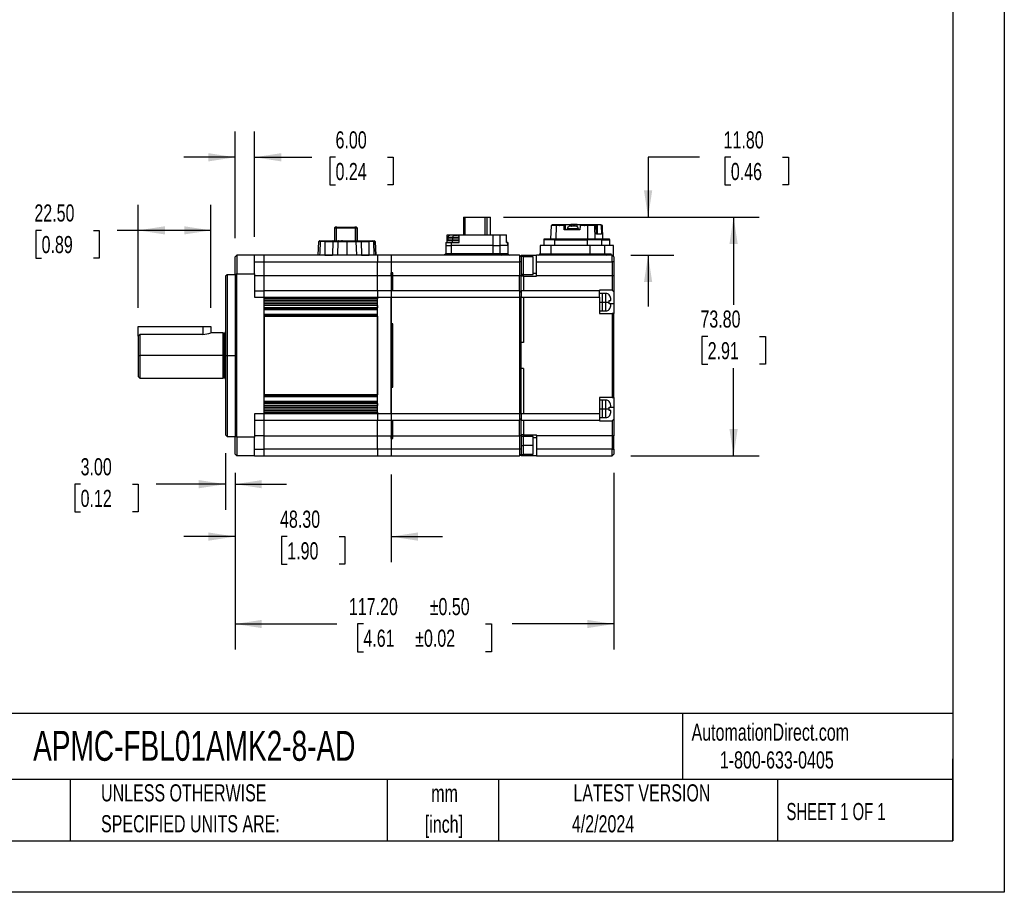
# Model space of a CAD drawing. Header units: millimetres. Extents: x 0 to 699, y 0 to 540.
# Tile 10 of 16: x 394 to 699, y 0 to 270. Entities that reach past the tile are written whole.
import ezdxf

# ---------------------------------------------------------------- set-up
doc = ezdxf.new("R2010")
doc.units = ezdxf.units.MM
doc.header["$LTSCALE"] = 2.5
doc.linetypes.add('CENTERX2', pattern=[20.32, 12.7, -2.54, 2.54, -2.54])
doc.layers.add('DIMENSIONS', color=140, linetype='Continuous', lineweight=25)
doc.layers.add('TEXT', color=140, linetype='Continuous', lineweight=25)
doc.styles.add('SLDTEXTSTYLE0', font='TXT', dxfattribs={"width": 0.7})
doc.styles.add('SLDTEXTSTYLE1', font='TXT', dxfattribs={"width": 0.65})
doc.dimstyles.new('SLDDIMSTYLE2', dxfattribs={"dimtxt": 5.39502, "dimasz": 8.255, "dimexe": 0, "dimexo": 0.0625, "dimgap": 1.348755, "dimtad": 0, "dimtih": 1, "dimtoh": 1, "dimrnd": 1e-09, "dimzin": 4, "dimdsep": 46, "dimtxsty": 'SLDTEXTSTYLE0', "dimsah": 1, "dimcen": 0.09, "dimadec": 0, "dimazin": 1, "dimtfac": 1, "dimtmove": 0, "dimatfit": 0, "dimfxl": 0, "dimfrac": 2, "dimtolj": 1, "dimtzin": 12, "dimarcsym": 0})
doc.dimstyles.new('SLDDIMSTYLE3', dxfattribs={"dimtxt": 5.39502, "dimasz": 8.255, "dimexe": 0, "dimexo": 0.0625, "dimgap": 1.348755, "dimtad": 0, "dimtih": 1, "dimtoh": 1, "dimrnd": 1e-09, "dimzin": 4, "dimdsep": 46, "dimtxsty": 'SLDTEXTSTYLE0', "dimsah": 1, "dimcen": 0.09, "dimadec": 0, "dimazin": 1, "dimtfac": 1, "dimtofl": 0, "dimtmove": 0, "dimatfit": 3, "dimfxl": 0, "dimfrac": 2, "dimtolj": 1, "dimtzin": 12, "dimarcsym": 0})
doc.dimstyles.new('SLDDIMSTYLE8', dxfattribs={"dimtxt": 5.39502, "dimasz": 8.255, "dimexe": 0, "dimexo": 0.0625, "dimgap": 1.348755, "dimtad": 0, "dimtih": 1, "dimtoh": 1, "dimrnd": 1e-09, "dimzin": 4, "dimdsep": 46, "dimtxsty": 'SLDTEXTSTYLE0', "dimsah": 1, "dimcen": 0.09, "dimadec": 0, "dimazin": 1, "dimtol": 1, "dimtp": 0.5, "dimtm": 0.5, "dimtfac": 1, "dimtofl": 0, "dimtmove": 0, "dimatfit": 3, "dimfxl": 0, "dimfrac": 2, "dimtolj": 1, "dimarcsym": 0})

# ---------------------------------------------------------------- blocks, each defined once
blk = doc.blocks.new('SW_NOTE_0_1')
at = {"layer": 'TEXT', "color": 0, "linetype": 'CENTERX2', "lineweight": 18, "char_height": 5.292, "attachment_point": 2, "style": 'SLDTEXTSTYLE0'}
for s, insert in [('mm', (7.11, 6.82)), ('[inch]', (6.9, -2.73))]:
    blk.add_mtext(s, dxfattribs=dict(at, insert=insert))
blk = doc.blocks.new('SW_NOTE_0_2')
at = {"layer": 'TEXT', "color": 0, "linetype": 'CENTERX2', "lineweight": 18, "char_height": 5.2917, "attachment_point": 1, "style": 'SLDTEXTSTYLE0'}
for s, insert in [('UNLESS OTHERWISE', (0, 6.82)), ('SPECIFIED UNITS ARE:', (0, -2.73))]:
    blk.add_mtext(s, dxfattribs=dict(at, insert=insert))
blk = doc.blocks.new('_D_8')
at = {"layer": 'DIMENSIONS'}
for p, q in [((430.52, 180.77), (430.52, 212.67)), ((453.02, 180.77), (453.02, 212.67)), ((400.64, 204.73), (398.83, 204.73)), ((398.83, 204.73), (398.83, 196.16)), ((416.67, 204.73), (418.49, 204.73)), ((418.49, 204.73), (418.49, 196.16)), ((430.52, 204.73), (423.98, 204.73)), ((453.02, 204.73), (430.52, 204.73)), ((398.83, 196.16), (400.64, 196.16)), ((418.49, 196.16), (416.67, 196.16))]:
    blk.add_line(p, q, dxfattribs=at)
for points in [[(430.52, 204.73), (438.77, 203.46), (438.77, 206)], [(453.02, 204.73), (444.76, 206), (444.76, 203.46)]]:
    blk.add_solid(points, dxfattribs=at)
at = {"layer": 'DIMENSIONS', "char_height": 5.292, "attachment_point": 1, "style": 'SLDTEXTSTYLE0'}
for s, insert in [('22.50', (398.4, 212.76)), ('0.89', (400.64, 202.98))]:
    blk.add_mtext(s, dxfattribs=dict(at, insert=insert))
blk = doc.blocks.new('_D_9')
at = {"layer": 'DIMENSIONS'}
for p, q in [((457.52, 135.77), (457.52, 118.29)), ((460.52, 129.77), (460.52, 118.29)), ((412.7, 126.23), (410.89, 126.23)), ((410.89, 126.23), (410.89, 117.66)), ((428.74, 126.23), (430.55, 126.23)), ((430.55, 126.23), (430.55, 117.66)), ((457.52, 126.23), (436.05, 126.23)), ((460.52, 126.23), (476.39, 126.23)), ((410.89, 117.66), (412.7, 117.66)), ((430.55, 117.66), (428.74, 117.66))]:
    blk.add_line(p, q, dxfattribs=at)
for points in [[(457.52, 126.23), (449.26, 127.5), (449.26, 124.96)], [(460.52, 126.23), (468.77, 124.96), (468.77, 127.5)]]:
    blk.add_solid(points, dxfattribs=at)
at = {"layer": 'DIMENSIONS', "char_height": 5.292, "attachment_point": 1, "style": 'SLDTEXTSTYLE0'}
for s, insert in [('3.00', (412.7, 134.26)), ('0.12', (412.7, 124.48))]:
    blk.add_mtext(s, dxfattribs=dict(at, insert=insert))
blk = doc.blocks.new('_D_10')
at = {"layer": 'DIMENSIONS'}
for p, q in [((460.52, 129.77), (460.52, 102.08)), ((508.82, 129.27), (508.82, 102.08)), ((460.52, 110.02), (444.64, 110.02)), ((476.65, 110.02), (474.84, 110.02)), ((474.84, 110.02), (474.84, 101.44)), ((492.68, 110.02), (494.49, 110.02)), ((494.49, 110.02), (494.49, 101.44)), ((508.82, 110.02), (524.69, 110.02)), ((474.84, 101.44), (476.65, 101.44)), ((494.49, 101.44), (492.68, 101.44))]:
    blk.add_line(p, q, dxfattribs=at)
for points in [[(460.52, 110.02), (452.26, 111.29), (452.26, 108.75)], [(508.82, 110.02), (517.07, 108.75), (517.07, 111.29)]]:
    blk.add_solid(points, dxfattribs=at)
at = {"layer": 'DIMENSIONS', "char_height": 5.292, "attachment_point": 1, "style": 'SLDTEXTSTYLE0'}
for s, insert in [('48.30', (474.41, 118.05)), ('1.90', (476.65, 108.26))]:
    blk.add_mtext(s, dxfattribs=dict(at, insert=insert))
blk = doc.blocks.new('_D_11')
at = {"layer": 'DIMENSIONS'}
for p, q in [((543.53, 208.82), (622.68, 208.82)), ((614.74, 208.82), (614.74, 181.7)), ((606.73, 171.92), (604.92, 171.92)), ((604.92, 171.92), (604.92, 163.34)), ((622.76, 171.92), (624.57, 171.92)), ((624.57, 171.92), (624.57, 163.34)), ((604.92, 163.34), (606.73, 163.34)), ((614.74, 135.02), (614.74, 162.13)), ((624.57, 163.34), (622.76, 163.34)), ((582.97, 135.02), (622.68, 135.02))]:
    blk.add_line(p, q, dxfattribs=at)
for points in [[(614.74, 208.82), (613.47, 200.56), (616.01, 200.56)], [(614.74, 135.02), (616.01, 143.27), (613.47, 143.27)]]:
    blk.add_solid(points, dxfattribs=at)
at = {"layer": 'DIMENSIONS', "char_height": 5.292, "attachment_point": 1, "style": 'SLDTEXTSTYLE0'}
for s, insert in [('73.80', (604.48, 179.95)), ('2.91', (606.73, 170.16))]:
    blk.add_mtext(s, dxfattribs=dict(at, insert=insert))
blk = doc.blocks.new('_D_12')
at = {"layer": 'DIMENSIONS'}
for p, q in [((604.16, 227.33), (588.29, 227.33)), ((588.29, 227.33), (588.29, 208.82)), ((613.89, 227.33), (612.08, 227.33)), ((612.08, 227.33), (612.08, 218.76)), ((629.92, 227.33), (631.73, 227.33)), ((631.73, 227.33), (631.73, 218.76)), ((612.08, 218.76), (613.89, 218.76)), ((631.73, 218.76), (629.92, 218.76)), ((543.53, 208.82), (596.23, 208.82)), ((582.97, 197.02), (596.23, 197.02)), ((588.29, 197.02), (588.29, 181.14))]:
    blk.add_line(p, q, dxfattribs=at)
for points in [[(588.29, 208.82), (589.56, 217.07), (587.02, 217.07)], [(588.29, 197.02), (587.02, 188.76), (589.56, 188.76)]]:
    blk.add_solid(points, dxfattribs=at)
at = {"layer": 'DIMENSIONS', "char_height": 5.292, "attachment_point": 1, "style": 'SLDTEXTSTYLE0'}
for s, insert in [('11.80', (611.65, 235.36)), ('0.46', (613.89, 225.58))]:
    blk.add_mtext(s, dxfattribs=dict(at, insert=insert))
blk = doc.blocks.new('_D_13')
at = {"layer": 'DIMENSIONS'}
for p, q in [((460.52, 129.77), (460.52, 75.05)), ((577.72, 129.77), (577.72, 75.05)), ((460.52, 82.99), (492.02, 82.99)), ((500.2, 82.99), (498.39, 82.99)), ((498.39, 82.99), (498.39, 74.42)), ((538.03, 82.99), (539.85, 82.99)), ((539.85, 82.99), (539.85, 74.42)), ((577.72, 82.99), (546.21, 82.99)), ((498.39, 74.42), (500.2, 74.42)), ((539.85, 74.42), (538.03, 74.42))]:
    blk.add_line(p, q, dxfattribs=at)
for points in [[(460.52, 82.99), (468.77, 81.72), (468.77, 84.26)], [(577.72, 82.99), (569.46, 84.26), (569.46, 81.72)]]:
    blk.add_solid(points, dxfattribs=at)
at = {"layer": 'DIMENSIONS', "char_height": 5.292, "attachment_point": 1, "style": 'SLDTEXTSTYLE0'}
for s, insert in [('±0.50', (520.72, 91.02)), ('117.20', (495.71, 91.02)), ('4.61', (500.2, 81.24)), ('±0.02', (516.23, 81.24))]:
    blk.add_mtext(s, dxfattribs=dict(at, insert=insert))
blk = doc.blocks.new('_D_14')
at = {"layer": 'DIMENSIONS'}
for p, q in [((460.52, 202.27), (460.52, 235.27)), ((466.52, 202.77), (466.52, 235.27)), ((460.52, 227.33), (444.64, 227.33)), ((466.52, 227.33), (484.27, 227.33)), ((491.58, 227.33), (489.77, 227.33)), ((489.77, 227.33), (489.77, 218.76)), ((507.61, 227.33), (509.42, 227.33)), ((509.42, 227.33), (509.42, 218.76)), ((489.77, 218.76), (491.58, 218.76)), ((509.42, 218.76), (507.61, 218.76))]:
    blk.add_line(p, q, dxfattribs=at)
for points in [[(460.52, 227.33), (452.26, 228.6), (452.26, 226.06)], [(466.52, 227.33), (474.77, 226.06), (474.77, 228.6)]]:
    blk.add_solid(points, dxfattribs=at)
at = {"layer": 'DIMENSIONS', "char_height": 5.292, "attachment_point": 1, "style": 'SLDTEXTSTYLE0'}
for s, insert in [('6.00', (491.58, 235.36)), ('0.24', (491.58, 225.58))]:
    blk.add_mtext(s, dxfattribs=dict(at, insert=insert))

msp = doc.modelspace()

# ---------------------------------------------------------------- linework, layer by layer
at = {"color": 7, "linetype": 'Continuous'}
for p, q in [((698.5062, 539.7567), (698.5062, 0.0067)), ((698.5062, 0.0067), (0.0062, 0.0067))]:
    msp.add_line(p, q, dxfattribs=at)
for p, q in [((531.1404, 208.817), (531.1404, 203.317)), ((531.1404, 208.817), (531.5561, 208.817)), ((531.5561, 208.817), (531.5561, 203.317)), ((531.5561, 208.817), (537.7785, 208.817)), ((537.7785, 208.817), (537.7785, 203.317)), ((537.7785, 208.817), (538.3506, 208.817)), ((538.3506, 208.817), (538.3506, 203.317)), ((538.3506, 208.817), (539.4925, 208.817)), ((539.4925, 203.317), (539.4925, 208.817)), ((491.4664, 205.717), (491.2664, 205.517)), ((491.2664, 205.517), (491.9238, 205.517)), ((491.2664, 205.517), (491.2664, 201.517)), ((492.0066, 205.717), (491.4664, 205.717)), ((491.9238, 205.517), (492.0066, 205.717)), ((491.9238, 201.517), (491.9238, 205.517)), ((491.9238, 205.517), (497.609, 205.517)), ((492.0066, 205.717), (497.5261, 205.717)), ((497.5261, 205.717), (497.609, 205.517)), ((498.0664, 205.717), (497.5261, 205.717)), ((497.609, 205.517), (498.2664, 205.517)), ((497.609, 205.517), (497.609, 201.517)), ((498.2664, 205.517), (498.0664, 205.717)), ((498.0664, 205.717), (498.0666, 205.717)), ((498.0666, 205.717), (498.2666, 205.517)), ((498.2664, 201.517), (498.2664, 205.517)), ((498.2664, 205.517), (498.2666, 205.517)), ((498.2666, 205.517), (498.2666, 201.517)), ((558.2515, 206.217), (558.1048, 202.017)), ((559.8149, 206.217), (558.2515, 206.217)), ((558.7393, 206.517), (558.7853, 206.517)), ((558.7733, 206.217), (558.7853, 206.517)), ((558.7853, 206.517), (559.0468, 206.517)), ((559.0468, 206.517), (559.0468, 206.217)), ((559.0468, 206.517), (560.8634, 206.517)), ((559.8149, 206.217), (559.7919, 202.017)), ((560.9754, 206.217), (559.8149, 206.217)), ((560.8135, 206.3857), (560.8068, 206.217)), ((560.8634, 206.517), (562.3327, 206.517)), ((562.2841, 206.2172), (560.9754, 206.2172)), ((562.277, 204.917), (562.2841, 206.2172)), ((567.2154, 204.917), (562.277, 204.917)), ((562.2841, 206.2172), (562.3327, 206.517)), ((562.3327, 206.517), (562.6209, 206.517)), ((562.6209, 206.517), (562.6209, 204.917)), ((562.6209, 206.517), (564.3371, 206.517)), ((563.2837, 205.1654), (563.2715, 205.0258)), ((563.9142, 206.0088), (563.8942, 206.0008)), ((566.3125, 206.517), (564.3371, 206.517)), ((564.3371, 206.517), (564.3371, 206.1386)), ((564.6423, 206.0008), (564.6455, 206.0088)), ((565.0374, 206.0008), (564.6423, 206.0008)), ((564.7416, 205.1654), (564.7397, 205.0258)), ((564.7518, 206.1835), (564.7518, 206.0008)), ((564.7543, 206.0008), (564.7543, 206.187)), ((564.877, 206.0008), (564.877, 206.1835)), ((564.9865, 206.0008), (565.0385, 206.0008)), ((565.0406, 206.0088), (565.0374, 206.0008)), ((565.4383, 206.1743), (565.4383, 206.1835)), ((566.0671, 206.0008), (566.0471, 206.0088)), ((566.0984, 206.0081), (566.0671, 206.0008)), ((566.1297, 206.0008), (566.0984, 206.0081)), ((566.1097, 206.0088), (566.1297, 206.0008)), ((566.3125, 206.517), (567.2711, 206.517)), ((566.3125, 205.9009), (566.3125, 206.517)), ((566.7402, 205.1654), (566.7189, 205.1654)), ((566.7524, 205.0258), (566.7298, 205.0258)), ((566.7528, 205.017), (566.7302, 205.017)), ((566.7524, 205.0258), (566.7402, 205.1654)), ((567.2225, 206.2172), (567.2154, 204.917)), ((567.2711, 206.517), (567.2225, 206.2172)), ((568.5312, 206.2172), (567.2225, 206.2172)), ((567.2711, 206.517), (568.7404, 206.517)), ((569.6918, 206.217), (568.5312, 206.217)), ((568.7404, 206.517), (571.4379, 206.517)), ((568.7624, 206.217), (568.7557, 206.4483)), ((569.6688, 202.017), (569.6918, 206.217)), ((571.8122, 206.217), (569.6918, 206.217)), ((571.4379, 206.517), (571.4379, 206.217)), ((571.4379, 206.517), (571.6279, 206.517)), ((571.6279, 206.517), (571.6366, 206.217)), ((571.6279, 206.517), (571.6639, 206.517)), ((571.6639, 206.517), (571.8966, 206.517)), ((571.9571, 202.017), (571.8122, 206.217)), ((571.996, 206.217), (571.8122, 206.217)), ((572.2033, 206.2172), (571.8966, 206.517)), ((571.8966, 206.517), (572.6285, 206.517)), ((572.2033, 206.2172), (571.996, 206.2172)), ((572.2964, 203.517), (572.2033, 206.2172)), ((572.6285, 203.517), (572.6285, 206.517)), ((572.6285, 206.517), (573.461, 206.517)), ((573.461, 206.517), (573.7676, 206.2172)), ((573.461, 206.517), (573.6937, 206.517)), ((573.9749, 206.2172), (573.7676, 206.2172)), ((573.7676, 206.2172), (573.8607, 203.517)), ((574.1587, 206.217), (573.9749, 206.217)), ((574.3036, 202.017), (574.1587, 206.217)), ((574.1815, 206.217), (574.1587, 206.217)), ((574.3282, 202.017), (574.1815, 206.217)), ((486.2163, 197.017), (486.4373, 201.2327)), ((486.8284, 201.2327), (486.4373, 201.2327)), ((486.7369, 201.517), (487.0681, 201.517)), ((488.2663, 201.2327), (486.8284, 201.2327)), ((487.0681, 201.517), (488.2663, 201.517)), ((488.2663, 201.517), (490.8643, 201.517)), ((488.2663, 201.2327), (490.7155, 201.2327)), ((488.2663, 201.2327), (488.2663, 197.017)), ((490.7155, 201.2327), (490.6088, 197.017)), ((490.7155, 201.2327), (492.3213, 201.2327)), ((490.8643, 201.517), (492.4757, 201.517)), ((492.3213, 201.2327), (492.2075, 197.017)), ((492.3213, 201.2327), (495.1163, 201.2327)), ((492.4757, 201.517), (497.7569, 201.517)), ((495.1163, 201.2327), (497.9112, 201.2327)), ((495.1163, 201.2327), (495.1163, 197.017)), ((497.7569, 201.517), (499.3683, 201.517)), ((497.9112, 201.2327), (498.0251, 197.017)), ((497.9112, 201.2327), (499.5172, 201.2327)), ((499.3683, 201.517), (501.9663, 201.517)), ((499.5172, 201.2327), (501.9663, 201.2327)), ((499.5172, 201.2327), (499.6238, 197.017)), ((501.9663, 201.517), (503.1645, 201.517)), ((501.9663, 197.017), (501.9663, 201.2327)), ((503.4042, 201.2327), (501.9663, 201.2327)), ((503.1645, 201.517), (503.4958, 201.517)), ((503.581, 197.017), (503.4042, 201.2327)), ((503.7954, 201.2327), (503.4042, 201.2327)), ((503.7954, 201.2327), (504.0163, 197.017)), ((503.7954, 201.2327), (503.7957, 201.2327)), ((504.0167, 197.017), (503.7957, 201.2327)), ((526.0237, 201.467), (526.0237, 201.017)), ((527.7952, 201.467), (526.0237, 201.467)), ((526.139, 201.467), (526.139, 203.317)), ((526.139, 203.317), (529.5959, 203.317)), ((526.3237, 202.017), (526.3237, 201.467)), ((527.8421, 202.017), (526.3237, 202.017)), ((526.3737, 202.517), (526.3737, 202.017)), ((527.8499, 202.517), (526.3737, 202.517)), ((527.9594, 203.217), (527.3324, 203.217)), ((527.7952, 201.017), (527.7952, 201.467)), ((529.8796, 201.467), (527.7952, 201.467)), ((527.8421, 201.467), (527.8421, 202.017)), ((529.8737, 202.017), (527.8421, 202.017)), ((527.8499, 202.017), (527.8499, 202.517)), ((529.8737, 202.517), (527.8499, 202.517)), ((527.9594, 203.217), (529.1608, 203.217)), ((529.5959, 203.317), (529.8796, 203.317)), ((529.5959, 203.317), (529.5959, 203.0754)), ((529.8737, 202.017), (529.8737, 202.517)), ((529.8796, 201.017), (529.8796, 203.317)), ((529.8796, 203.317), (540.2503, 203.317)), ((540.2503, 203.317), (540.2503, 200.017)), ((540.2503, 203.317), (542.5386, 203.317)), ((542.5386, 200.017), (542.5386, 203.317)), ((542.5386, 203.317), (544.494, 203.317)), ((544.494, 201.017), (544.494, 203.317)), ((544.6093, 201.467), (544.494, 201.467)), ((544.6093, 201.017), (544.6093, 201.467)), ((555.9954, 201.817), (555.9954, 200.017)), ((559.3992, 201.817), (555.9954, 201.817)), ((559.4305, 202.017), (556.1954, 202.017)), ((559.3992, 201.817), (569.4045, 201.817)), ((559.3992, 200.017), (559.3992, 201.817)), ((569.4358, 202.017), (559.4305, 202.017)), ((574.021, 201.817), (569.4045, 201.817)), ((569.4045, 201.817), (569.4045, 200.017)), ((573.8235, 202.017), (569.4358, 202.017)), ((573.8607, 203.517), (572.2964, 203.517)), ((576.1903, 202.017), (573.8235, 202.017)), ((574.021, 200.017), (574.021, 201.817)), ((574.021, 201.817), (576.3879, 201.817)), ((576.2376, 202.017), (576.1903, 202.017)), ((576.3879, 201.817), (576.3879, 200.017)), ((576.4376, 201.817), (576.3879, 201.817)), ((576.4376, 200.017), (576.4376, 201.817)), ((525.7233, 201.017), (525.7233, 200.017)), ((525.7233, 201.017), (527.4104, 201.017)), ((525.7233, 200.017), (525.7233, 197.517)), ((525.7233, 200.017), (527.4104, 200.017)), ((527.4104, 200.017), (527.4104, 201.017)), ((527.4104, 201.017), (529.8796, 201.017)), ((540.2503, 200.017), (527.4104, 200.017)), ((527.4104, 197.517), (527.4104, 200.017)), ((540.2503, 200.017), (542.5386, 200.017)), ((540.2503, 200.017), (540.2503, 197.517)), ((544.8851, 200.017), (542.5386, 200.017)), ((542.5386, 197.517), (542.5386, 200.017)), ((544.494, 201.017), (544.8851, 201.017)), ((544.8851, 201.017), (544.8851, 200.017)), ((544.8851, 201.017), (544.9097, 201.017)), ((544.8851, 200.017), (544.9097, 200.017)), ((544.8851, 200.017), (544.8851, 197.517)), ((544.9097, 200.017), (544.9097, 201.017)), ((544.9097, 200.017), (544.9097, 197.517)), ((554.8463, 200.017), (554.8463, 197.517)), ((558.2205, 200.017), (554.8463, 200.017)), ((558.2205, 200.017), (558.2205, 197.517)), ((570.2703, 200.017), (558.2205, 200.017)), ((570.2703, 200.017), (570.2703, 197.517)), ((574.8468, 200.017), (570.2703, 200.017)), ((574.8468, 200.017), (574.8468, 197.517)), ((577.5375, 200.017), (574.8468, 200.017)), ((577.5375, 200.017), (577.5867, 200.017)), ((577.5375, 196.6961), (577.5375, 200.017)), ((577.5867, 196.6468), (577.5867, 200.017)), ((461.0165, 197.017), (460.5165, 196.517)), ((460.5165, 191.1169), (460.5165, 196.517)), ((466.5165, 197.017), (461.0165, 197.017)), ((461.0165, 197.017), (461.0165, 191.2955)), ((466.5165, 191.2955), (466.5165, 197.017)), ((469.5165, 197.017), (466.5165, 197.017)), ((466.5165, 195.017), (469.5165, 195.017)), ((469.5165, 195.017), (469.5165, 197.017)), ((504.5165, 197.017), (469.5165, 197.017)), ((469.5165, 190.817), (469.5165, 195.017)), ((469.5165, 195.017), (504.5165, 195.017)), ((488.2663, 197.017), (490.6088, 197.017)), ((499.6238, 197.017), (501.9663, 197.017)), ((504.0163, 197.017), (504.0167, 197.017)), ((508.8165, 197.017), (504.5165, 197.017)), ((504.5165, 197.017), (504.5165, 195.017)), ((504.5165, 195.017), (508.8165, 195.017)), ((504.5165, 190.817), (504.5165, 195.017)), ((508.8165, 197.017), (508.8165, 195.017)), ((548.5165, 197.017), (508.8165, 197.017)), ((508.8165, 195.017), (508.8165, 190.817)), ((508.8165, 195.017), (508.8165, 191.6344)), ((508.8165, 195.017), (548.5165, 195.017)), ((525.7233, 197.517), (525.2233, 197.017)), ((527.4104, 197.517), (525.7233, 197.517)), ((527.4104, 197.517), (527.3322, 197.017)), ((540.2503, 197.517), (527.4104, 197.517)), ((540.2503, 197.517), (540.1721, 197.017)), ((542.5386, 197.517), (540.2503, 197.517)), ((542.5386, 197.517), (543.0324, 197.017)), ((544.8851, 197.517), (542.5386, 197.517)), ((544.8851, 197.517), (545.3789, 197.017)), ((544.8851, 197.517), (544.9097, 197.517)), ((544.9097, 197.517), (545.4097, 197.017)), ((548.5165, 197.017), (548.5165, 195.017)), ((549.0165, 196.517), (548.5165, 197.017)), ((548.5165, 195.017), (548.5165, 190.817)), ((549.0165, 195.017), (548.5165, 195.017)), ((549.0165, 197.017), (549.0165, 196.617)), ((549.0165, 197.017), (553.7165, 197.017)), ((549.7165, 196.617), (549.0165, 196.617)), ((549.0165, 196.517), (549.0165, 196.617)), ((549.0165, 196.517), (549.0165, 195.017)), ((549.0165, 195.017), (549.0165, 190.817)), ((549.7165, 191.0272), (549.7165, 196.617)), ((552.7165, 196.567), (549.7165, 196.567)), ((552.7165, 191.077), (552.7165, 196.567)), ((577.2165, 197.017), (553.7165, 197.017)), ((553.7165, 195.017), (553.7165, 197.017)), ((553.7165, 195.017), (577.2165, 195.017)), ((553.7165, 190.817), (553.7165, 195.017)), ((554.8463, 197.517), (558.2205, 197.517)), ((558.2205, 197.517), (570.2703, 197.517)), ((570.2703, 197.517), (574.8468, 197.517)), ((574.8468, 197.517), (576.7227, 197.517)), ((576.7227, 197.517), (576.7715, 197.5147)), ((577.2165, 195.017), (577.2165, 197.017)), ((577.2165, 197.017), (577.7165, 196.517)), ((577.2165, 195.017), (577.2165, 190.817)), ((577.7165, 195.017), (577.2165, 195.017)), ((577.7165, 196.517), (577.7165, 195.017)), ((577.7165, 195.017), (577.7165, 190.817)), ((458.0165, 191.017), (457.5165, 190.517)), ((457.5165, 190.517), (457.5165, 166.017)), ((460.5165, 191.017), (458.0165, 191.017)), ((458.0165, 191.017), (458.0165, 166.017)), ((461.0165, 191.2955), (460.5165, 191.1169)), ((460.5165, 191.1169), (460.5165, 140.9172)), ((461.0165, 140.7386), (461.0165, 191.2955)), ((461.0165, 191.2955), (466.5165, 191.2955)), ((466.5165, 191.2955), (466.5165, 184.017)), ((466.5165, 190.817), (469.5165, 190.817)), ((469.5165, 186.017), (469.5165, 190.817)), ((469.5165, 190.817), (504.5165, 190.817)), ((504.5165, 190.817), (508.8165, 190.817)), ((504.5165, 186.017), (504.5165, 190.817)), ((509.3165, 191.6344), (508.8165, 191.6344)), ((508.8165, 190.817), (508.8165, 191.6344)), ((508.8165, 190.817), (508.8165, 186.017)), ((508.8165, 190.817), (509.3165, 190.817)), ((509.3165, 190.817), (509.3165, 191.6344)), ((509.3165, 190.817), (548.5165, 190.817)), ((509.3165, 186.017), (509.3165, 190.817)), ((548.5165, 186.017), (548.5165, 190.817)), ((548.5165, 190.817), (549.0165, 190.817)), ((549.7165, 191.0272), (549.0165, 191.0272)), ((549.0165, 191.017), (549.7165, 191.017)), ((549.0165, 190.817), (549.0165, 190.517)), ((549.7165, 190.517), (549.0165, 190.517)), ((549.0165, 186.017), (549.0165, 190.517)), ((549.7165, 191.077), (552.7165, 191.077)), ((549.7165, 191.067), (552.7165, 191.067)), ((549.7165, 191.017), (549.7165, 191.0272)), ((549.7165, 190.517), (549.7165, 191.0272)), ((549.7165, 190.517), (549.7165, 186.017)), ((549.7165, 190.517), (553.7165, 190.517)), ((553.7165, 191.3794), (552.7165, 191.3794)), ((552.7165, 191.067), (552.7165, 191.077)), ((553.7165, 190.517), (553.7165, 190.817)), ((553.7165, 190.817), (577.2165, 190.817)), ((577.2165, 190.817), (577.2165, 186.1964)), ((577.2165, 190.817), (577.7165, 190.817)), ((577.7165, 190.817), (577.7165, 185.679)), ((466.5165, 186.017), (469.5165, 186.017)), ((469.5165, 184.017), (469.5165, 186.017)), ((504.5165, 186.017), (469.5165, 186.017)), ((508.8165, 186.017), (504.5165, 186.017)), ((504.5165, 186.017), (504.5165, 184.017)), ((508.8165, 186.017), (508.8165, 184.017)), ((548.5165, 186.017), (508.8165, 186.017)), ((548.5165, 186.017), (548.5165, 184.017)), ((549.0165, 185.517), (548.5165, 186.017)), ((573.2165, 186.017), (549.0165, 186.017)), ((549.0165, 186.017), (549.0165, 184.017)), ((577.2165, 186.1964), (573.2165, 186.1964)), ((573.2165, 186.1964), (573.2165, 186.017)), ((573.2165, 184.017), (573.2165, 186.017)), ((577.2165, 186.1964), (577.7165, 185.679)), ((466.5165, 184.017), (469.5165, 184.017)), ((469.5165, 148.017), (469.5165, 184.017)), ((469.5165, 184.017), (504.5165, 184.017)), ((469.5165, 183.517), (469.5165, 184.017)), ((504.5165, 183.517), (469.5165, 183.517)), ((504.5165, 183.017), (469.5165, 183.017)), ((504.5165, 184.017), (508.8165, 184.017)), ((504.5165, 148.017), (504.5165, 184.017)), ((504.5165, 184.017), (504.5165, 183.517)), ((508.8165, 184.017), (508.8165, 148.017)), ((508.8165, 184.017), (548.5165, 184.017)), ((508.8165, 175.7767), (508.8165, 184.017)), ((549.0165, 184.017), (548.5165, 184.017)), ((548.5165, 184.017), (548.5165, 148.017)), ((549.0165, 170.017), (549.0165, 184.017)), ((549.0165, 184.017), (549.7165, 184.017)), ((549.7165, 184.017), (549.7165, 170.017)), ((549.7165, 184.017), (573.2165, 184.017)), ((574.2165, 185.217), (573.2165, 185.217)), ((573.2165, 184.017), (573.2165, 179.017)), ((575.2165, 185.217), (574.2165, 185.217)), ((574.2165, 182.517), (574.2165, 185.217)), ((575.2165, 182.517), (575.2165, 185.217)), ((576.231, 184.767), (576.2585, 184.767)), ((576.231, 183.017), (576.7165, 183.017)), ((576.2877, 182.517), (576.231, 183.017)), ((576.7165, 183.017), (576.7165, 183.6079)), ((577.7165, 185.679), (577.7165, 182.017)), ((504.5165, 182.517), (469.5165, 182.517)), ((504.5165, 182.017), (469.5165, 182.017)), ((469.5165, 180.817), (469.5165, 181.517)), ((504.5165, 181.517), (469.5165, 181.517)), ((504.5165, 180.817), (469.5165, 180.817)), ((469.5165, 180.517), (504.5165, 180.517)), ((469.5165, 180.217), (504.5165, 180.217)), ((504.5165, 181.517), (504.5165, 180.817)), ((573.2165, 182.517), (574.2165, 182.517)), ((573.2165, 179.817), (574.2165, 179.817)), ((574.2165, 182.517), (575.2165, 182.517)), ((574.2165, 179.817), (574.2165, 182.517)), ((574.2165, 179.817), (575.2165, 179.817)), ((575.2165, 182.517), (576.2877, 182.517)), ((575.2165, 179.817), (575.2165, 182.517)), ((576.231, 182.017), (576.2877, 182.517)), ((576.7165, 182.017), (576.231, 182.017)), ((576.231, 180.267), (576.2727, 180.267)), ((576.7165, 181.4262), (576.7165, 182.017)), ((577.7165, 182.017), (576.7765, 182.017)), ((577.7165, 182.017), (577.7165, 179.017)), ((469.5165, 178.817), (504.5165, 178.817)), ((504.5165, 178.517), (469.5165, 178.517)), ((469.5165, 178.217), (504.5165, 178.217)), ((469.5165, 178.217), (469.5165, 153.817)), ((504.5165, 178.217), (504.5165, 153.817)), ((573.2165, 179.017), (577.2165, 179.017)), ((577.2165, 179.017), (577.2165, 153.017)), ((577.7165, 179.017), (577.2165, 179.017)), ((577.7165, 153.017), (577.7165, 179.017)), ((430.5165, 172.017), (430.5165, 175.017)), ((430.5165, 175.017), (450.5165, 175.017)), ((450.5165, 175.017), (453.0165, 175.017)), ((450.5165, 175.017), (450.5165, 172.5554)), ((453.0165, 175.017), (453.0165, 173.017)), ((509.3165, 175.7767), (508.8165, 175.7767)), ((508.8165, 156.2574), (508.8165, 175.7767)), ((509.3165, 156.2574), (509.3165, 175.7767)), ((431.0165, 172.5554), (430.5165, 172.017)), ((430.5165, 172.017), (430.5165, 166.017)), ((450.5165, 172.5554), (431.0165, 172.5554)), ((431.0165, 172.5554), (431.0165, 166.017)), ((456.8519, 173.017), (453.0165, 173.017)), ((456.8519, 166.017), (456.8519, 173.017)), ((457.1165, 172.917), (457.1165, 166.017)), ((549.7165, 170.017), (549.0165, 170.017)), ((549.0165, 162.017), (549.0165, 170.017)), ((430.5165, 166.017), (430.5165, 159.517)), ((430.5165, 166.017), (431.0165, 166.017)), ((431.0165, 166.017), (431.0165, 159.017)), ((456.8519, 166.017), (431.0165, 166.017)), ((456.8519, 159.017), (456.8519, 166.017)), ((456.8519, 166.017), (457.1165, 166.017)), ((457.1165, 166.017), (457.5165, 166.017)), ((457.1165, 166.017), (457.1165, 159.117)), ((457.5165, 166.017), (458.0165, 166.017)), ((457.5165, 166.017), (457.5165, 141.517)), ((458.0165, 166.017), (458.0165, 141.017)), ((458.0165, 166.017), (460.5165, 166.017)), ((549.0165, 148.017), (549.0165, 162.017)), ((549.7165, 162.017), (549.0165, 162.017)), ((549.7165, 162.017), (549.7165, 148.017)), ((430.5165, 159.517), (431.0165, 159.017)), ((431.0165, 159.017), (456.8519, 159.017)), ((508.8165, 148.017), (508.8165, 156.2574)), ((508.8165, 156.2574), (509.3165, 156.2574)), ((504.5165, 153.817), (469.5165, 153.817)), ((469.5165, 153.517), (504.5165, 153.517)), ((504.5165, 153.217), (469.5165, 153.217)), ((573.2165, 153.017), (573.2165, 148.017)), ((577.2165, 153.017), (573.2165, 153.017)), ((577.2165, 153.017), (577.7165, 153.017)), ((577.7165, 153.017), (577.7165, 150.017)), ((504.5165, 151.817), (469.5165, 151.817)), ((504.5165, 151.517), (469.5165, 151.517)), ((469.5165, 151.217), (504.5165, 151.217)), ((469.5165, 150.517), (469.5165, 151.217)), ((469.5165, 150.517), (504.5165, 150.517)), ((469.5165, 150.017), (504.5165, 150.017)), ((469.5165, 149.517), (504.5165, 149.517)), ((504.5165, 151.217), (504.5165, 150.517)), ((574.2165, 152.217), (573.2165, 152.217)), ((573.2165, 149.517), (574.2165, 149.517)), ((575.2165, 152.217), (574.2165, 152.217)), ((574.2165, 149.517), (574.2165, 152.217)), ((574.2165, 146.817), (574.2165, 149.517)), ((574.2165, 149.517), (575.2165, 149.517)), ((575.2165, 149.517), (575.2165, 152.217)), ((575.2165, 149.517), (576.2877, 149.517)), ((575.2165, 146.817), (575.2165, 149.517)), ((576.231, 151.767), (576.2585, 151.767)), ((576.231, 150.017), (576.7165, 150.017)), ((576.2877, 149.517), (576.231, 150.017)), ((576.231, 149.017), (576.2877, 149.517)), ((576.7165, 150.017), (576.7165, 150.6079)), ((576.7765, 150.017), (577.7165, 150.017)), ((577.7165, 150.017), (577.7165, 146.3551)), ((469.5165, 148.017), (466.5165, 148.017)), ((466.5165, 148.017), (466.5165, 140.7386)), ((469.5165, 149.017), (504.5165, 149.017)), ((469.5165, 148.017), (469.5165, 148.517)), ((469.5165, 148.517), (504.5165, 148.517)), ((469.5165, 146.017), (469.5165, 148.017)), ((504.5165, 148.017), (469.5165, 148.017)), ((504.5165, 148.517), (504.5165, 148.017)), ((508.8165, 148.017), (504.5165, 148.017)), ((504.5165, 148.017), (504.5165, 146.017)), ((508.8165, 148.017), (508.8165, 146.017)), ((548.5165, 148.017), (508.8165, 148.017)), ((548.5165, 148.017), (548.5165, 146.017)), ((549.0165, 148.017), (548.5165, 148.017)), ((549.0165, 146.517), (548.5165, 146.017)), ((549.7165, 148.017), (549.0165, 148.017)), ((549.0165, 148.017), (549.0165, 146.017)), ((573.2165, 148.017), (549.7165, 148.017)), ((573.2165, 148.017), (573.2165, 146.017)), ((573.2165, 146.817), (574.2165, 146.817)), ((574.2165, 146.817), (575.2165, 146.817)), ((576.7165, 149.017), (576.231, 149.017)), ((576.231, 147.267), (576.2727, 147.267)), ((576.7165, 148.4262), (576.7165, 149.017)), ((577.2165, 145.8377), (577.7165, 146.3551)), ((577.7165, 146.3551), (577.7165, 141.217)), ((466.5165, 146.017), (469.5165, 146.017)), ((469.5165, 141.217), (469.5165, 146.017)), ((469.5165, 146.017), (504.5165, 146.017)), ((504.5165, 146.017), (508.8165, 146.017)), ((504.5165, 141.217), (504.5165, 146.017)), ((508.8165, 146.017), (508.8165, 141.217)), ((508.8165, 146.017), (548.5165, 146.017)), ((509.3165, 141.217), (509.3165, 146.017)), ((548.5165, 141.217), (548.5165, 146.017)), ((549.0165, 141.517), (549.0165, 146.017)), ((549.0165, 146.017), (573.2165, 146.017)), ((549.7165, 146.017), (549.7165, 141.517)), ((573.2165, 146.017), (573.2165, 145.8377)), ((573.2165, 145.8377), (577.2165, 145.8377)), ((577.2165, 145.8377), (577.2165, 141.217)), ((457.5165, 141.517), (458.0165, 141.017)), ((458.0165, 141.017), (460.5165, 141.017)), ((461.0165, 140.7386), (460.5165, 140.9172)), ((460.5165, 135.517), (460.5165, 140.9172)), ((466.5165, 140.7386), (461.0165, 140.7386)), ((461.0165, 140.7386), (461.0165, 135.017)), ((469.5165, 141.217), (466.5165, 141.217)), ((466.5165, 135.017), (466.5165, 140.7386)), ((469.5165, 137.017), (469.5165, 141.217)), ((469.5165, 141.217), (504.5165, 141.217)), ((504.5165, 141.217), (508.8165, 141.217)), ((504.5165, 137.017), (504.5165, 141.217)), ((508.8165, 141.217), (508.8165, 137.017)), ((509.3165, 141.217), (508.8165, 141.217)), ((508.8165, 140.3997), (508.8165, 141.217)), ((508.8165, 140.3997), (508.8165, 137.017)), ((508.8165, 140.3997), (509.3165, 140.3997)), ((509.3165, 141.217), (548.5165, 141.217)), ((509.3165, 140.3997), (509.3165, 141.217)), ((549.0165, 141.217), (548.5165, 141.217)), ((548.5165, 141.217), (548.5165, 137.017)), ((549.7165, 141.517), (549.0165, 141.517)), ((549.0165, 141.517), (549.0165, 141.217)), ((549.0165, 141.217), (549.0165, 137.017)), ((549.7165, 141.017), (549.0165, 141.017)), ((549.7165, 141.017), (549.7165, 141.517)), ((549.7165, 141.517), (553.7165, 141.517)), ((549.7165, 138.2384), (549.7165, 141.017)), ((552.7165, 140.967), (549.7165, 140.967)), ((552.7165, 138.238), (552.7165, 140.967)), ((552.7165, 140.6547), (553.7165, 140.6547)), ((553.7165, 141.217), (553.7165, 141.517)), ((577.2165, 141.217), (553.7165, 141.217)), ((553.7165, 141.217), (553.7165, 137.017)), ((577.7165, 141.217), (577.2165, 141.217)), ((577.2165, 141.217), (577.2165, 137.017)), ((577.7165, 137.017), (577.7165, 141.217)), ((549.0165, 138.2384), (549.7165, 138.2384)), ((549.7165, 135.417), (549.7165, 138.2384)), ((552.7165, 138.238), (549.7165, 138.238)), ((552.7165, 135.467), (552.7165, 138.238)), ((460.5165, 135.517), (461.0165, 135.017)), ((466.5165, 135.017), (461.0165, 135.017)), ((466.5165, 137.017), (469.5165, 137.017)), ((466.5165, 135.017), (469.5165, 135.017)), ((469.5165, 135.017), (469.5165, 137.017)), ((504.5165, 137.017), (469.5165, 137.017)), ((469.5165, 135.017), (504.5165, 135.017)), ((508.8165, 137.017), (504.5165, 137.017)), ((504.5165, 137.017), (504.5165, 135.017)), ((504.5165, 135.017), (508.8165, 135.017)), ((508.8165, 137.017), (508.8165, 135.017)), ((548.5165, 137.017), (508.8165, 137.017)), ((508.8165, 135.017), (548.5165, 135.017)), ((548.5165, 137.017), (548.5165, 135.017)), ((549.0165, 137.017), (548.5165, 137.017)), ((549.0165, 135.517), (548.5165, 135.017)), ((549.0165, 137.017), (549.0165, 135.517)), ((549.0165, 135.417), (549.0165, 135.517)), ((549.0165, 135.417), (549.7165, 135.417)), ((549.0165, 135.017), (549.0165, 135.417)), ((553.7165, 135.017), (549.0165, 135.017)), ((549.7165, 135.467), (552.7165, 135.467)), ((577.2165, 137.017), (553.7165, 137.017)), ((553.7165, 137.017), (553.7165, 135.017)), ((553.7165, 135.017), (577.2165, 135.017)), ((577.2165, 137.017), (577.7165, 137.017)), ((577.2165, 135.017), (577.2165, 137.017)), ((577.2165, 135.017), (577.7165, 135.517)), ((577.7165, 137.017), (577.7165, 135.517))]:
    msp.add_line(p, q)
at = {"flags": 128}
for points in [[(566.7302, 205.017), (566.5818, 205.017), (566.3061, 205.017), (565.9257, 205.017), (565.4712, 205.017), (564.9795, 205.017), (564.4905, 205.017), (564.0436, 205.017), (563.6753, 205.017), (563.4152, 205.017), (563.2845, 205.017), (563.2711, 205.017)], [(564.7397, 205.0258), (564.4086, 205.0258), (564.1009, 205.0258), (563.8284, 205.0258), (563.6016, 205.0258), (563.4294, 205.0258), (563.3182, 205.0258), (563.2726, 205.0258), (563.2715, 205.0258)], [(564.7416, 205.1654), (564.4138, 205.1654), (564.1089, 205.1654), (563.8388, 205.1654), (563.6137, 205.1654), (563.4424, 205.1654), (563.3314, 205.1654), (563.285, 205.1654), (563.2837, 205.1654)], [(564.6455, 206.0088), (564.355, 206.0088), (564.1236, 206.0088), (563.9721, 206.0088), (563.9142, 206.0088)], [(566.7298, 205.0258), (566.6426, 205.0258), (566.493, 205.0258), (566.2868, 205.0258), (566.0319, 205.0258), (565.738, 205.0258), (565.4164, 205.0258), (565.0793, 205.0258), (564.7397, 205.0258)], [(566.7189, 205.1654), (566.6334, 205.1654), (566.4855, 205.1654), (566.2811, 205.1654), (566.0278, 205.1654), (565.7355, 205.1654), (565.4154, 205.1654), (565.0798, 205.1654), (564.7416, 205.1654)], [(566.0471, 206.0088), (565.8919, 206.0088), (565.6574, 206.0088), (565.3649, 206.0088), (565.0406, 206.0088)], [(486.4499, 201.3046), (486.4456, 201.289), (486.4373, 201.2327)], [(486.7369, 201.517), (486.6803, 201.5117), (486.6346, 201.4991)], [(486.8284, 201.2327), (486.6868, 197.8562), (486.6516, 197.017)], [(488.2663, 201.517), (488.2663, 201.5117), (488.2663, 201.4957), (488.2663, 201.4697), (488.2663, 201.4347), (488.2663, 201.3918), (488.2663, 201.3426), (488.2663, 201.289), (488.2663, 201.2327)], [(490.8643, 201.517), (490.8036, 201.4912), (490.7641, 201.4402), (490.7439, 201.3947), (490.729, 201.3433), (490.7196, 201.2885), (490.7155, 201.2327)], [(492.4757, 201.517), (492.4311, 201.5057), (492.4019, 201.4838), (492.371, 201.4432), (492.3467, 201.3896), (492.3326, 201.3388), (492.3213, 201.2327)], [(493.7484, 201.5076), (493.481, 201.4524), (493.4643, 201.4473)], [(497.7569, 201.517), (497.7964, 201.5057), (497.8244, 201.4838), (497.8553, 201.4431), (497.8807, 201.3896), (497.8963, 201.3388), (497.9112, 201.2327)], [(499.3683, 201.517), (499.429, 201.4912), (499.4685, 201.4402), (499.4887, 201.3947), (499.5036, 201.3433), (499.513, 201.2885), (499.5172, 201.2327)], [(501.9663, 201.517), (501.9663, 201.5117), (501.9663, 201.4957), (501.9663, 201.4697), (501.9663, 201.4347), (501.9663, 201.3918), (501.9663, 201.3426), (501.9663, 201.289), (501.9663, 201.2327)]]:
    msp.add_lwpolyline(points, dxfattribs=at)
for centre, radius, start, end in [((563.3711, 205.017), 0.1, 174.999999, 179.999999), ((563.3711, 205.017), 0.1, 179.999999, 269.999999), ((564.2799, 205.0782), 1, 112.451304, 174.999999), ((564.9818, 203.2833), 2.9271, 97.778384, 111.389466), ((564.6687, 205.9137), 0.2823, 72.877464, 107.122549), ((565.0885, 205.8589), 0.4677, 136.041787, 161.296485), ((564.7938, 205.9167), 0.2795, 72.685294, 98.757437), ((564.5403, 205.8589), 0.4677, 18.703507, 43.958179), ((565.4836, 205.8589), 0.4677, 136.041789, 161.296484), ((565.2613, 205.7185), 0.4789, 76.178079, 103.821913), ((565.3265, 205.5921), 0.6019, 79.293669, 94.202416), ((564.9796, 203.2833), 2.9271, 68.610533, 82.221615), ((565.0421, 203.2833), 2.9271, 68.610533, 82.221615), ((565.7238, 205.0824), 0.9986, 4.765932, 67.96746), ((565.744, 205.0782), 1, 4.999999, 67.570132), ((566.6308, 205.0164), 0.0994, 270.376986, 0.372486), ((566.6528, 205.017), 0.1, 269.999999, 359.999999), ((566.6289, 205.017), 0.1013, 359.999903, 4.935167), ((566.6528, 205.017), 0.1, 359.999999, 4.999999), ((486.7387, 201.2171), 0.3002, 100.518419, 177.020527), ((487.094, 201.252), 0.2663, 95.589758, 184.143303), ((503.1318, 201.2463), 0.2728, 357.159128, 83.106312), ((503.4958, 201.217), 0.3, 3.000001, 90), ((503.4961, 201.217), 0.3, 3.000001, 90), ((527.0737, 202.517), 0.7, 90, 180), ((529.0508, 202.6878), 1.2129, 154.126595, 188.091453), ((529.1737, 202.517), 0.7, 0, 90), ((556.1954, 201.817), 0.2, 90, 180), ((559.7423, 201.8658), 0.3465, 154.126595, 188.091453), ((569.7476, 201.8658), 0.3465, 154.126595, 188.091453), ((573.8223, 201.8183), 0.1988, 359.647315, 89.642919), ((576.1891, 201.8183), 0.1988, 359.647315, 89.642919), ((576.2376, 201.817), 0.2, 0, 90), ((554.3463, 197.517), 0.5, 270, 0), ((557.3628, 197.3951), 0.8663, 334.126595, 8.091453), ((569.4126, 197.3951), 0.8663, 334.126595, 8.091453), ((575.3438, 197.514), 0.497, 179.647315, 269.642919), ((577.2196, 197.514), 0.497, 179.647315, 269.642919), ((577.2677, 197.5106), 0.4962, 179.531634, 264.073026), ((576.4535, 197.1192), 0.5075, 1.56385, 51.193853), ((575.2165, 183.717), 1.5, 45.079016, 90), ((575.1381, 183.628), 1.5786, 359.269679, 46.182294), ((575.2165, 181.317), 1.5, 270, 314.686891), ((575.1346, 181.4075), 1.582, 313.871279, 0.676748), ((450.4273, 180.0384), 7.4836, 270.682915, 290.241918), ((457.1165, 173.317), 0.4, 228.590378, 270), ((457.1165, 173.317), 0.4, 270, 0), ((457.1165, 158.717), 0.4, 90, 131.409622), ((457.1165, 158.717), 0.4, 0, 90), ((575.2165, 150.717), 1.5, 45.079016, 90), ((575.1381, 150.628), 1.5786, 359.269679, 46.182294), ((575.2165, 148.317), 1.5, 270, 314.686891), ((575.1346, 148.4075), 1.582, 313.871279, 0.676748)]:
    msp.add_arc(centre, radius, start, end)
for centre, major_axis, ratio, start_param, end_param in [((558.6638, 206.4172), (0.2075, 0.1994), 0.07560562, 1.12677721, 3.22010345), ((561.0149, 206.4172), (0.1584, 0.1522), 0.81965184, 1.75451667, 3.8478407), ((568.5565, 206.4172), (0.1477, 0.152), 0.88029105, 3.84905894, 5.94238544), ((571.7926, 206.4172), (0.2053, -0.1994), 0.07646482, 4.11129034, 6.20461498), ((573.7692, 206.4172), (0.2075, -0.1994), 0.07560562, 6.20467489, 8.29800075)]:
    msp.add_ellipse(centre, major_axis=major_axis, ratio=ratio, start_param=start_param, end_param=end_param)
at = {"layer": 'TEXT'}
for p, q in [((682.625, 523.875), (682.625, 15.875)), ((682.625, 55.3153), (15.875, 55.3153)), ((598.9384, 55.3153), (598.9384, 34.925)), ((682.625, 15.875), (682.625, 41.275)), ((682.625, 34.925), (15.875, 34.925)), ((409.4504, 34.925), (409.4504, 15.875)), ((507.5608, 34.925), (507.5608, 15.875)), ((542.0302, 34.925), (542.0302, 15.875)), ((628.3719, 34.925), (628.3719, 15.875)), ((15.875, 15.875), (682.625, 15.875))]:
    msp.add_line(p, q, dxfattribs=at)

# ---------------------------------------------------------------- block references
at = {"layer": 'TEXT', "linetype": 'CENTERX2', "lineweight": 18}
for name, p in [('SW_NOTE_0_2', (419.0198, 26.5887)), ('SW_NOTE_0_1', (518.2152, 26.4545))]:
    msp.add_blockref(name, p, dxfattribs=at)

# ---------------------------------------------------------------- texts
for s, insert, char_height, attachment_point, style in [('AutomationDirect.com', (601.7374, 52.1913), 5.291667, 1, 'SLDTEXTSTYLE0'), ('APMC-FBL01AMK2-8-AD', (398.0193, 49.9373), 9.260417, 1, 'SLDTEXTSTYLE0'), ('1-800-633-0405', (610.4789, 43.5926), 5.291667, 1, 'SLDTEXTSTYLE0'), ('LATEST VERSION', (586.3803, 33.41), 5.291667, 2, 'SLDTEXTSTYLE0'), ('SHEET 1 OF 1', (631.1032, 27.6287), 5.291667, 1, 'SLDTEXTSTYLE1'), ('4/2/2024', (574.3481, 23.8333), 5.29167, 2, 'SLDTEXTSTYLE0')]:
    msp.add_mtext(s, dxfattribs=dict(at, insert=insert, char_height=char_height, attachment_point=attachment_point, style=style))

# ---------------------------------------------------------------- dimensions: what is measured, and where the dimension line sits
at = {"layer": 'DIMENSIONS'}
for base, p1, p2, dimstyle, picture, middle in [((466.5165, 227.3326), (460.5165, 196.517), (466.5165, 197.017), 'SLDDIMSTYLE2', '_D_14', (499.5947, 227.3326)), ((453.0165, 204.7332), (430.5165, 175.017), (453.0165, 175.017), 'SLDDIMSTYLE3', '_D_8', (408.6579, 204.7332)), ((457.5165, 126.2307), (460.5165, 135.517), (457.5165, 141.517), 'SLDDIMSTYLE2', '_D_9', (420.7204, 126.2307)), ((508.8165, 110.017), (460.5165, 135.517), (508.8165, 135.017), 'SLDDIMSTYLE2', '_D_10', (484.6665, 110.017))]:
    dim = msp.add_linear_dim(base=base, p1=p1, p2=p2, dimstyle=dimstyle, dxfattribs=at)
    dim.commit()
    dim.dimension.update_dxf_attribs({"geometry": picture, "text_midpoint": middle, "dimtype": 160})
for base, p1, p2, angle, dimstyle, picture, middle in [((588.289, 208.817), (577.2165, 197.017), (537.7785, 208.817), 90, 'SLDDIMSTYLE2', '_D_12', (588.289, 227.3326)), ((614.7443, 135.017), (537.7785, 208.817), (577.2165, 135.017), 90, 'SLDDIMSTYLE3', '_D_11', (614.7443, 171.917)), ((577.7165, 82.9919), (460.5165, 135.517), (577.7165, 135.517), 0, 'SLDDIMSTYLE8', '_D_13', (519.1165, 82.9919))]:
    dim = msp.add_linear_dim(base=base, p1=p1, p2=p2, angle=angle, dimstyle=dimstyle, dxfattribs=at)
    dim.commit()
    dim.dimension.update_dxf_attribs({"geometry": picture, "text_midpoint": middle, "dimtype": 160})

doc.saveas('drawing.dxf')
